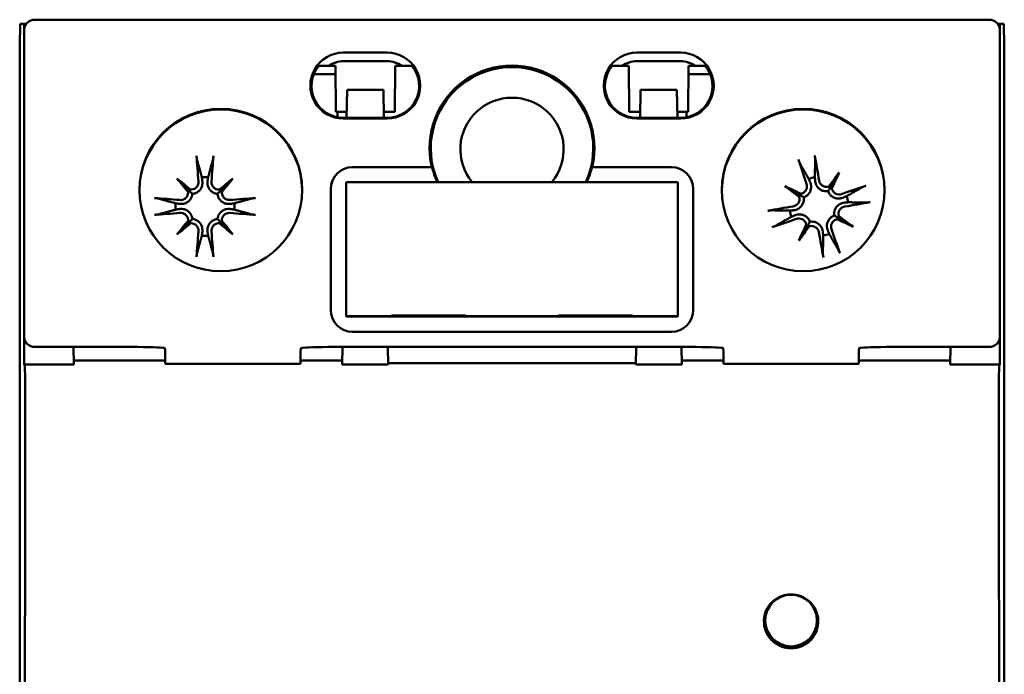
# Model space of a CAD drawing. Header units: millimetres. Extents: x 21 to 121, y 70 to 189.
# Tile 3 of 6: x 76 to 121, y 100 to 130. Entities that reach past the tile are written whole.
import ezdxf

# ---------------------------------------------------------------- set-up
doc = ezdxf.new("R2010")
doc.units = ezdxf.units.MM
doc.header["$LTSCALE"] = 0.666667
doc.layers.add('Arêtes visibles(ISO)', color=7, linetype='Continuous', lineweight=50)

msp = doc.modelspace()

# ---------------------------------------------------------------- linework, layer by layer
at = {"layer": 'Arêtes visibles(ISO)', "color": 7}
for p, q in [((76.686, 129.597), (76.643, 129.597)), ((119.999, 129.597), (76.686, 129.597)), ((120.043, 129.597), (119.999, 129.597)), ((75.943, 128.403), (75.96, 129.403)), ((76.148, 129.403), (75.96, 129.403)), ((76.143, 129.098), (76.143, 115.2)), ((76.148, 129.167), (76.148, 129.403)), ((76.247, 129.403), (76.148, 129.403)), ((120.538, 129.403), (120.439, 129.403)), ((120.538, 129.403), (120.538, 129.167)), ((120.725, 129.403), (120.538, 129.403)), ((120.543, 115.2), (120.543, 129.098)), ((120.725, 129.403), (120.743, 128.403)), ((75.943, 121.503), (75.943, 128.403)), ((120.743, 128.403), (120.743, 121.503)), ((90.667, 128.098), (92.667, 128.098)), ((92.667, 127.705), (90.667, 127.705)), ((104.019, 128.098), (106.019, 128.098)), ((104.019, 127.705), (106.019, 127.705)), ((90.307, 127.498), (90.005, 127.498)), ((90.328, 125.403), (90.307, 127.498)), ((93.007, 125.403), (93.028, 127.498)), ((93.329, 127.498), (93.028, 127.498)), ((103.657, 127.498), (103.357, 127.498)), ((103.678, 125.403), (103.657, 127.498)), ((106.358, 125.403), (106.378, 127.498)), ((106.681, 127.498), (106.378, 127.498)), ((89.324, 127.122), (90.311, 127.114)), ((106.375, 127.114), (107.361, 127.122)), ((90.838, 126.403), (90.816, 125.133)), ((92.495, 126.403), (90.838, 126.403)), ((92.517, 125.133), (92.495, 126.403)), ((104.169, 125.133), (104.191, 126.403)), ((105.848, 126.403), (104.191, 126.403)), ((105.87, 125.133), (105.848, 126.403)), ((90.328, 125.403), (90.82, 125.403)), ((90.404, 125.403), (90.406, 125.157)), ((90.667, 125.133), (92.667, 125.133)), ((92.667, 125.098), (90.667, 125.098)), ((92.512, 125.403), (93.007, 125.403)), ((103.678, 125.403), (104.173, 125.403)), ((104.019, 125.133), (106.019, 125.133)), ((106.019, 125.098), (104.019, 125.098)), ((105.865, 125.403), (106.358, 125.403)), ((106.279, 125.157), (106.281, 125.403)), ((91.093, 122.886), (94.696, 122.886)), ((94.707, 122.882), (91.093, 122.882)), ((94.696, 122.886), (94.707, 122.882)), ((101.978, 122.882), (101.989, 122.886)), ((105.593, 122.882), (101.978, 122.882)), ((101.989, 122.886), (105.593, 122.886)), ((83.097, 122.37), (83.627, 121.841)), ((85.648, 122.37), (85.118, 121.841)), ((113.233, 122.646), (112.851, 122.002)), ((90.093, 116.387), (90.093, 121.886)), ((90.793, 122.204), (105.893, 122.204)), ((90.793, 116.105), (90.793, 122.204)), ((105.893, 122.204), (105.893, 116.105)), ((106.593, 121.886), (106.593, 116.387)), ((110.762, 122.015), (111.406, 121.633)), ((75.943, 78.303), (75.943, 121.503)), ((120.743, 121.503), (120.743, 78.303)), ((113.864, 120.175), (113.22, 120.557)), ((83.097, 119.82), (83.627, 120.349)), ((85.648, 119.82), (85.118, 120.349)), ((111.392, 119.544), (111.775, 120.188)), ((90.793, 116.105), (90.793, 116.091)), ((92.863, 116.105), (90.793, 116.105)), ((90.793, 116.091), (91.743, 116.091)), ((91.743, 116.091), (91.743, 116.083)), ((92.841, 116.083), (91.743, 116.083)), ((92.841, 116.083), (92.863, 116.105)), ((92.841, 116.083), (96.245, 116.083)), ((92.863, 116.105), (92.863, 116.135)), ((92.863, 116.135), (96.223, 116.135)), ((96.223, 116.135), (96.223, 116.105)), ((100.463, 116.105), (96.223, 116.105)), ((96.223, 116.105), (96.245, 116.083)), ((97.343, 116.083), (96.245, 116.083)), ((97.343, 116.091), (99.343, 116.091)), ((97.343, 116.091), (97.343, 116.083)), ((99.343, 116.091), (99.343, 116.083)), ((100.441, 116.083), (99.343, 116.083)), ((100.441, 116.083), (100.463, 116.105)), ((100.441, 116.083), (103.845, 116.083)), ((100.463, 116.135), (103.823, 116.135)), ((100.463, 116.105), (100.463, 116.135)), ((103.823, 116.135), (103.823, 116.105)), ((105.893, 116.105), (103.823, 116.105)), ((103.823, 116.105), (103.845, 116.083)), ((104.943, 116.083), (103.845, 116.083)), ((104.943, 116.091), (105.893, 116.091)), ((104.943, 116.091), (104.943, 116.083)), ((105.893, 116.105), (105.893, 116.091)), ((105.593, 115.387), (91.093, 115.387)), ((76.152, 113.903), (76.152, 115.105)), ((81.057, 114.7), (76.643, 114.7)), ((78.401, 113.903), (78.387, 114.7)), ((106.457, 114.7), (90.229, 114.7)), ((90.634, 114.7), (90.62, 113.903)), ((92.713, 113.903), (92.699, 114.7)), ((103.973, 113.903), (103.987, 114.7)), ((106.066, 113.903), (106.052, 114.7)), ((120.043, 114.7), (115.629, 114.7)), ((118.299, 114.7), (118.285, 113.903)), ((120.534, 115.105), (120.533, 113.903)), ((76.152, 113.903), (78.401, 113.903)), ((76.164, 113.891), (76.152, 113.903)), ((82.567, 114.076), (78.398, 114.076)), ((82.567, 113.93), (82.567, 114.149)), ((82.567, 113.93), (88.719, 113.93)), ((88.719, 114.149), (88.719, 113.93)), ((90.623, 114.076), (88.719, 114.076)), ((90.62, 113.903), (92.713, 113.903)), ((103.974, 113.964), (92.712, 113.964)), ((103.973, 113.903), (106.066, 113.903)), ((107.967, 114.076), (106.063, 114.076)), ((107.967, 113.93), (107.967, 114.149)), ((107.967, 113.93), (114.119, 113.93)), ((114.119, 114.149), (114.119, 113.93)), ((118.288, 114.076), (114.119, 114.076)), ((118.285, 113.903), (120.533, 113.903)), ((120.533, 113.903), (120.521, 113.891))]:
    msp.add_line(p, q, dxfattribs=at)
msp.add_circle((111.043, 102.245), 1.175, dxfattribs=at)
for centre, radius, start, end in [((98.343, 123.695), 2.35, 320.628, 219.372), ((84.373, 121.095), 1.339, 83.877, 96.123), ((112.313, 121.095), 1.339, 98.1924, 110.4383), ((112.313, 121.095), 1.339, 8.1924, 20.4383), ((84.373, 121.095), 1.339, 173.877, 186.123), ((84.373, 121.095), 1.339, 353.877, 6.123), ((112.313, 121.095), 1.339, 188.1924, 200.4383), ((84.373, 121.095), 1.339, 263.877, 276.123), ((112.313, 121.095), 1.339, 278.1924, 290.4383)]:
    msp.add_arc(centre, radius, start, end, dxfattribs=at)
for centre, major_axis, ratio, start_param, end_param in [((76.643, 129.097), (-0.425, 0.263), 0.99966, 5.266085, 6.836577), ((120.043, 129.097), (0.425, 0.263), 0.99966, 5.729794, 7.300285), ((90.667, 126.598), (-1.5, 0), 0.999848, 4.712389, 7.853982), ((90.667, 126.524), (0, 1.182), 0.98972, 0, 0.601666), ((92.667, 126.598), (1.5, 0), 0.999848, 4.712389, 7.853982), ((92.667, 126.524), (0, -1.182), 0.98972, 2.539926, 3.141593), ((98.343, 123.744), (3.698, 0), 0.999848, 5.853709, 9.854254), ((98.343, 123.761), (-3.75, 0), 0.999848, 2.905968, 6.51881), ((104.019, 126.598), (-1.5, 0), 0.999848, 4.712389, 7.853982), ((104.019, 126.524), (0, -1.182), 0.98972, 3.141593, 3.743259), ((106.019, 126.598), (1.5, 0), 0.999848, 4.712389, 7.853982), ((106.019, 126.524), (0, 1.182), 0.98972, 5.681519, 6.283185), ((90.667, 126.581), (-1.448, 0), 0.999848, 5.596904, 7.853982), ((92.667, 126.581), (1.448, 0), 0.999848, 4.712389, 6.969466), ((104.019, 126.581), (-1.448, 0), 0.999848, 5.596904, 7.853982), ((106.019, 126.581), (1.448, 0), 0.999848, 4.712389, 6.969466), ((85.093, 121.814), (3.7, 0), 0.999848, 0.004128, 3.137465), ((111.593, 121.814), (3.7, 0), 0.999848, 0.004128, 3.137465), ((84.874, 121.143), (0.76, -7.948), 0.087156, 4.416787, 4.5667), ((83.872, 121.143), (0.76, 7.948), 0.087156, 4.858078, 5.007991), ((112.786, 121.265), (2.702, -7.513), 0.087156, 4.416787, 4.5667), ((111.816, 121.018), (-1.228, 7.889), 0.087156, 4.858078, 5.007991), ((91.093, 121.886), (-1, 0), 0.999848, 4.712389, 6.283185), ((91.093, 121.882), (-1, 0), 0.999848, 4.712389, 6.283185), ((98.343, 123.758), (-3.74, 0), 0.999848, 0.236298, 0.428449), ((98.343, 123.758), (3.74, 0), 0.999848, 5.854736, 6.046887), ((105.593, 121.886), (1, 0), 0.999848, 0, 1.570796), ((105.593, 121.882), (1, 0), 0.999848, 0, 1.570796), ((83.572, 120.179), (5.948, -5.205), 0.173648, 1.697406, 1.800481), ((85.288, 121.896), (-5.205, 5.948), 0.173648, 1.341111, 1.444187), ((85.174, 120.179), (5.948, 5.205), 0.173648, 1.341111, 1.444187), ((83.457, 121.896), (-5.205, -5.948), 0.173648, 1.697406, 1.800481), ((113.315, 120.406), (4.476, 6.514), 0.173648, 1.341111, 1.444187), ((111.228, 121.645), (-3.573, -7.05), 0.173648, 1.697406, 1.800481), ((83.651, 122.097), (-0.179, -0.205), 0.868224, 0.696437, 1.056572), ((85.095, 122.097), (-0.179, 0.205), 0.868224, 2.08502, 2.445156), ((111.763, 120.01), (7.05, -3.573), 0.173648, 1.697406, 1.800481), ((113.002, 122.098), (-6.514, 4.476), 0.173648, 1.341111, 1.444187), ((112.765, 122.245), (-0.224, 0.154), 0.868224, 2.08502, 2.445156), ((113.105, 122.043), (-0.242, 0.123), 0.868224, 0.696437, 1.056572), ((112.483, 120.621), (-7.513, -2.702), 0.087156, 4.416787, 4.5667), ((84.325, 120.594), (-7.948, 0.76), 0.087156, 4.858078, 5.007991), ((83.371, 121.817), (-0.205, -0.179), 0.868224, 2.08502, 2.445156), ((85.375, 121.817), (-0.205, 0.179), 0.868224, 0.696437, 1.056572), ((84.421, 120.594), (-7.948, -0.76), 0.087156, 4.416787, 4.5667), ((111.365, 121.887), (-0.123, -0.242), 0.868224, 0.696437, 1.056572), ((111.163, 121.547), (-0.154, -0.224), 0.868224, 2.08502, 2.445156), ((112.39, 120.598), (-7.889, -1.228), 0.087156, 4.858078, 5.007991), ((112.235, 121.592), (7.889, 1.228), 0.087156, 4.858078, 5.007991), ((84.325, 121.596), (7.948, 0.76), 0.087156, 4.416787, 4.5667), ((84.421, 121.596), (7.948, -0.76), 0.087156, 4.858078, 5.007991), ((112.142, 121.568), (7.513, 2.702), 0.087156, 4.416787, 4.5667), ((113.26, 120.302), (0.123, 0.242), 0.868224, 0.696437, 1.056572), ((112.863, 122.18), (-7.05, 3.573), 0.173648, 1.697406, 1.800481), ((113.462, 120.643), (0.154, 0.224), 0.868224, 2.08502, 2.445156), ((111.624, 120.092), (6.514, -4.476), 0.173648, 1.341111, 1.444187), ((85.288, 120.294), (5.205, 5.948), 0.173648, 1.697406, 1.800481), ((83.572, 122.01), (-5.948, -5.205), 0.173648, 1.341111, 1.444187), ((83.371, 120.373), (0.205, -0.179), 0.868224, 0.696437, 1.056572), ((83.651, 120.093), (0.179, -0.205), 0.868224, 2.08502, 2.445156), ((85.095, 120.093), (0.179, 0.205), 0.868224, 0.696437, 1.056572), ((85.174, 122.01), (-5.948, 5.205), 0.173648, 1.697406, 1.800481), ((85.375, 120.373), (0.205, 0.179), 0.868224, 2.08502, 2.445156), ((83.457, 120.294), (5.205, -5.948), 0.173648, 1.341111, 1.444187), ((113.398, 120.545), (3.573, 7.05), 0.173648, 1.697406, 1.800481), ((111.31, 121.784), (-4.476, -6.514), 0.173648, 1.341111, 1.444187), ((111.52, 120.147), (0.242, -0.123), 0.868224, 0.696437, 1.056572), ((111.861, 119.945), (0.224, -0.154), 0.868224, 2.08502, 2.445156), ((111.839, 120.925), (-2.702, 7.513), 0.087156, 4.416787, 4.5667), ((84.874, 121.047), (-0.76, -7.948), 0.087156, 4.858078, 5.007991), ((83.872, 121.047), (-0.76, 7.948), 0.087156, 4.416787, 4.5667), ((112.81, 121.172), (1.228, -7.889), 0.087156, 4.858078, 5.007991), ((91.093, 116.387), (-1, 0), 0.999848, 0, 1.570796), ((105.593, 116.387), (1, 0), 0.999848, 4.712389, 6.283185), ((76.643, 115.2), (-0.425, -0.263), 0.99966, 5.729794, 7.300285), ((120.043, 115.2), (0.425, -0.263), 0.99966, 5.266085, 6.836577), ((81.057, 114.647), (-1.5, 0), 0.034905, 3.337017, 4.712389), ((90.229, 114.647), (-1.5, 0), 0.034905, 4.712389, 6.087761), ((106.457, 114.647), (-1.5, 0), 0.034905, 3.337017, 4.712389), ((115.629, 114.647), (-1.5, 0), 0.034905, 4.712389, 6.087761), ((82.545, 114.158), (0, -0.5), 0.043654, 1.55331, 2.635787), ((88.74, 114.158), (0, 0.5), 0.043654, 0.505805, 1.588283), ((107.945, 114.158), (0, -0.5), 0.043654, 1.55331, 2.635787), ((114.14, 114.158), (0, 0.5), 0.043654, 0.505805, 1.588283), ((76.164, 111.891), (0, -2), 0.017455, 1.424072, 3.124139), ((120.522, 111.891), (0, 2), 0.017455, 0.017453, 1.71752), ((77.58, 99.903), (0, 80), 0.017455, 1.424072, 1.71752), ((119.106, 99.903), (0, -80), 0.017455, 1.424072, 1.71752)]:
    msp.add_ellipse(centre, major_axis=major_axis, ratio=ratio, start_param=start_param, end_param=end_param, dxfattribs=at)
for centre in [(85.093, 121.845), (111.593, 121.845)]:
    msp.add_ellipse(centre, major_axis=(3.7, 0), ratio=0.999848, dxfattribs=at)
for points, weights in [([(90.005, 127.498), (89.791, 127.498), (89.547, 127.498)], [1.00698312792, 1.01226426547, 1]), ([(93.787, 127.498), (93.543, 127.498), (93.329, 127.498)], [1, 1.01226426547, 1.00698312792]), ([(103.357, 127.498), (103.143, 127.498), (102.899, 127.498)], [1.00698312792, 1.01226426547, 1]), ([(107.138, 127.498), (106.894, 127.498), (106.681, 127.498)], [1, 1.01226426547, 1.00698312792]), ([(112.122, 122.42), (112.128, 122.731), (112.138, 123.222)], [1, 1.02820642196, 1.00324421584]), ([(84.016, 123.199), (84.147, 122.726), (84.23, 122.426)], [1.00324421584, 1.02820642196, 1]), ([(84.516, 122.426), (84.598, 122.726), (84.73, 123.199)], [1, 1.02820642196, 1.00324421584]), ([(111.446, 123.046), (111.691, 122.62), (111.845, 122.349)], [1.00324421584, 1.02820642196, 1]), ([(84.23, 122.426), (84.244, 122.331), (84.255, 122.248)], [1, 1.07456653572, 1.14872900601]), ([(84.49, 122.248), (84.502, 122.331), (84.516, 122.426)], [1.14872900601, 1.07456653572, 1]), ([(111.845, 122.349), (111.882, 122.26), (111.914, 122.183)], [1, 1.07456653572, 1.14872900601]), ([(112.141, 122.241), (112.132, 122.324), (112.122, 122.42)], [1.14872900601, 1.07456653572, 1]), ([(114.264, 121.961), (113.838, 121.717), (113.567, 121.562)], [1.00324421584, 1.02820642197, 1]), ([(83.042, 121.238), (82.742, 121.321), (82.268, 121.452)], [1, 1.02820642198, 1.00324421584]), ([(86.477, 121.452), (86.004, 121.321), (85.704, 121.238)], [1.00324421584, 1.02820642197, 1]), ([(113.567, 121.562), (113.478, 121.526), (113.401, 121.494)], [1, 1.07456653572, 1.14872900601]), ([(83.22, 121.212), (83.137, 121.224), (83.042, 121.238)], [1.14872900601, 1.07456653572, 1]), ([(83.042, 120.952), (83.137, 120.966), (83.22, 120.978)], [1, 1.07456653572, 1.14872900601]), ([(85.704, 121.238), (85.609, 121.224), (85.526, 121.212)], [1, 1.07456653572, 1.14872900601]), ([(85.526, 120.978), (85.609, 120.966), (85.704, 120.952)], [1.14872900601, 1.07456653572, 1]), ([(113.459, 121.266), (113.542, 121.275), (113.638, 121.286)], [1.14872900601, 1.07456653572, 1]), ([(113.638, 121.286), (113.949, 121.28), (114.44, 121.269)], [1, 1.02820642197, 1.00324421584]), ([(82.268, 120.738), (82.742, 120.869), (83.042, 120.952)], [1.00324421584, 1.02820642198, 1]), ([(85.704, 120.952), (86.004, 120.869), (86.477, 120.738)], [1, 1.02820642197, 1.00324421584]), ([(110.988, 120.904), (110.676, 120.91), (110.185, 120.921)], [1, 1.02820642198, 1.00324421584]), ([(110.362, 120.229), (110.788, 120.473), (111.058, 120.627)], [1.00324421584, 1.02820642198, 1]), ([(111.166, 120.924), (111.083, 120.915), (110.988, 120.904)], [1.14872900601, 1.07456653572, 1]), ([(111.058, 120.627), (111.147, 120.664), (111.224, 120.696)], [1, 1.07456653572, 1.14872900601]), ([(84.23, 119.764), (84.147, 119.464), (84.016, 118.99)], [1, 1.02820642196, 1.00324421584]), ([(84.255, 119.942), (84.244, 119.859), (84.23, 119.764)], [1.14872900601, 1.07456653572, 1]), ([(84.516, 119.764), (84.502, 119.859), (84.49, 119.942)], [1, 1.07456653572, 1.14872900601]), ([(84.73, 118.99), (84.598, 119.464), (84.516, 119.764)], [1.00324421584, 1.02820642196, 1]), ([(112.484, 119.949), (112.493, 119.866), (112.504, 119.77)], [1.14872900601, 1.07456653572, 1]), ([(112.504, 119.77), (112.497, 119.459), (112.487, 118.967)], [1, 1.02820642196, 1.00324421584]), ([(112.78, 119.84), (112.743, 119.929), (112.712, 120.007)], [1, 1.07456653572, 1.14872900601]), ([(113.179, 119.144), (112.935, 119.57), (112.78, 119.84)], [1.00324421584, 1.02820642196, 1])]:
    msp.add_rational_spline(points, weights, degree=2, dxfattribs=at)
for points, knots in [([(84.016, 123.199), (84.014, 123.207), (84.011, 123.218), (84.006, 123.244), (84.003, 123.264), (83.998, 123.302), (83.996, 123.326), (83.992, 123.362), (83.991, 123.379), (83.99, 123.395)], [0.05659998, 0.05659998, 0.05659998, 0.05659998, 0.06162651, 0.06162651, 0.06776774, 0.06776774, 0.07392503, 0.07392503, 0.07853581, 0.07853581, 0.07853581, 0.07853581]), ([(84.756, 123.395), (84.755, 123.379), (84.753, 123.362), (84.75, 123.326), (84.747, 123.302), (84.742, 123.264), (84.739, 123.244), (84.734, 123.218), (84.732, 123.207), (84.73, 123.199)], [0.02009358, 0.02009358, 0.02009358, 0.02009358, 0.02470436, 0.02470436, 0.03086166, 0.03086166, 0.03700288, 0.03700288, 0.04202941, 0.04202941, 0.04202941, 0.04202941]), ([(111.446, 123.046), (111.442, 123.053), (111.437, 123.063), (111.426, 123.087), (111.418, 123.106), (111.404, 123.141), (111.396, 123.163), (111.383, 123.197), (111.378, 123.214), (111.373, 123.229)], [0.05659998, 0.05659998, 0.05659998, 0.05659998, 0.06162651, 0.06162651, 0.06776774, 0.06776774, 0.07392503, 0.07392503, 0.07853581, 0.07853581, 0.07853581, 0.07853581]), ([(112.115, 123.418), (112.118, 123.403), (112.121, 123.385), (112.127, 123.35), (112.13, 123.326), (112.134, 123.288), (112.136, 123.268), (112.138, 123.242), (112.139, 123.23), (112.138, 123.222)], [0.02009358, 0.02009358, 0.02009358, 0.02009358, 0.02470436, 0.02470436, 0.03086166, 0.03086166, 0.03700288, 0.03700288, 0.04202941, 0.04202941, 0.04202941, 0.04202941]), ([(84.078, 122.231), (84.081, 122.189), (84.077, 122.143), (84.05, 122.057), (84.027, 122.017), (83.973, 121.951), (83.937, 121.922), (83.858, 121.88), (83.814, 121.867), (83.754, 121.861), (83.736, 121.86), (83.717, 121.861)], [0, 0, 0, 0, 0.01283183, 0.01283183, 0.02566366, 0.02566366, 0.0383838, 0.0383838, 0.05110394, 0.05110394, 0.05644228, 0.05644228, 0.05644228, 0.05644228]), ([(84.255, 122.248), (84.256, 122.241), (84.257, 122.234), (84.263, 122.18), (84.261, 122.127), (84.241, 122.025), (84.223, 121.975), (84.18, 121.893), (84.152, 121.854), (84.086, 121.785), (84.047, 121.755), (83.967, 121.709), (83.921, 121.691), (83.85, 121.674), (83.825, 121.67), (83.8, 121.668)], [0.2084182, 0.2084182, 0.2084182, 0.2084182, 0.21081033, 0.21081033, 0.2270141, 0.2270141, 0.24321787, 0.24321787, 0.25700514, 0.25700514, 0.27079242, 0.27079242, 0.28457969, 0.28457969, 0.29197487, 0.29197487, 0.29197487, 0.29197487]), ([(84.945, 121.668), (84.921, 121.67), (84.896, 121.674), (84.824, 121.691), (84.778, 121.709), (84.698, 121.755), (84.659, 121.785), (84.593, 121.854), (84.566, 121.893), (84.522, 121.975), (84.504, 122.025), (84.484, 122.127), (84.483, 122.18), (84.488, 122.227), (84.488, 122.234), (84.489, 122.241), (84.49, 122.248)], [-0.08116454, -0.08116454, -0.08116454, -0.08116454, -0.07376936, -0.07376936, -0.05998209, -0.05998209, -0.04619482, -0.04619482, -0.03240754, -0.03240754, -0.01620377, -0.01620377, 0, 0, 0, 0.00239212, 0.00239212, 0.00239212, 0.00239212]), ([(85.028, 121.861), (85.021, 121.861), (85.013, 121.861), (84.963, 121.861), (84.918, 121.87), (84.835, 121.904), (84.797, 121.93), (84.737, 121.99), (84.711, 122.028), (84.676, 122.111), (84.667, 122.156), (84.666, 122.209), (84.667, 122.22), (84.668, 122.231)], [0.02354357, 0.02354357, 0.02354357, 0.02354357, 0.0258252, 0.0258252, 0.03851169, 0.03851169, 0.05119818, 0.05119818, 0.06396747, 0.06396747, 0.07673675, 0.07673675, 0.08003868, 0.08003868, 0.08003868, 0.08003868]), ([(111.746, 122.123), (111.76, 122.083), (111.767, 122.037), (111.762, 121.947), (111.75, 121.902), (111.713, 121.826), (111.686, 121.788), (111.62, 121.728), (111.58, 121.704), (111.524, 121.684), (111.506, 121.679), (111.488, 121.675)], [0, 0, 0, 0, 0.01283183, 0.01283183, 0.02566366, 0.02566366, 0.0383838, 0.0383838, 0.05110394, 0.05110394, 0.05644228, 0.05644228, 0.05644228, 0.05644228]), ([(111.914, 122.183), (111.917, 122.177), (111.919, 122.17), (111.938, 122.119), (111.949, 122.068), (111.955, 121.964), (111.95, 121.911), (111.928, 121.821), (111.911, 121.776), (111.864, 121.693), (111.834, 121.654), (111.768, 121.59), (111.728, 121.561), (111.663, 121.526), (111.64, 121.516), (111.616, 121.508)], [0.2084182, 0.2084182, 0.2084182, 0.2084182, 0.21081033, 0.21081033, 0.2270141, 0.2270141, 0.24321787, 0.24321787, 0.25700514, 0.25700514, 0.27079242, 0.27079242, 0.28457969, 0.28457969, 0.29197487, 0.29197487, 0.29197487, 0.29197487]), ([(112.726, 121.791), (112.702, 121.787), (112.676, 121.785), (112.603, 121.784), (112.554, 121.79), (112.465, 121.815), (112.42, 121.835), (112.339, 121.885), (112.303, 121.916), (112.24, 121.984), (112.21, 122.029), (112.166, 122.123), (112.151, 122.173), (112.144, 122.22), (112.143, 122.227), (112.142, 122.234), (112.141, 122.241)], [-0.08116454, -0.08116454, -0.08116454, -0.08116454, -0.07376936, -0.07376936, -0.05998209, -0.05998209, -0.04619482, -0.04619482, -0.03240754, -0.03240754, -0.01620377, -0.01620377, 0, 0, 0, 0.00239212, 0.00239212, 0.00239212, 0.00239212]), ([(112.759, 122), (112.751, 121.997), (112.744, 121.995), (112.696, 121.983), (112.65, 121.981), (112.561, 121.994), (112.518, 122.009), (112.445, 122.052), (112.41, 122.083), (112.355, 122.154), (112.336, 122.196), (112.322, 122.247), (112.319, 122.258), (112.317, 122.269)], [0.02354357, 0.02354357, 0.02354357, 0.02354357, 0.0258252, 0.0258252, 0.03851169, 0.03851169, 0.05119818, 0.05119818, 0.06396747, 0.06396747, 0.07673675, 0.07673675, 0.08003868, 0.08003868, 0.08003868, 0.08003868]), ([(112.851, 122.002), (112.833, 121.971), (112.817, 121.945), (112.775, 121.874), (112.75, 121.832), (112.726, 121.791)], [-3.6471527, -3.6471527, -3.6471527, -3.6471527, -3.593638, -3.593638, -3.4681207, -3.4681207, -3.4681207, -3.4681207]), ([(113.341, 121.661), (113.301, 121.648), (113.255, 121.641), (113.165, 121.646), (113.12, 121.658), (113.044, 121.694), (113.006, 121.721), (112.946, 121.788), (112.922, 121.828), (112.902, 121.884), (112.897, 121.902), (112.893, 121.92)], [0, 0, 0, 0, 0.01283183, 0.01283183, 0.02566366, 0.02566366, 0.0383838, 0.0383838, 0.05110394, 0.05110394, 0.05644228, 0.05644228, 0.05644228, 0.05644228]), ([(114.264, 121.961), (114.271, 121.965), (114.281, 121.97), (114.305, 121.981), (114.323, 121.989), (114.359, 122.004), (114.381, 122.012), (114.415, 122.024), (114.432, 122.03), (114.446, 122.035)], [0.05659998, 0.05659998, 0.05659998, 0.05659998, 0.06162651, 0.06162651, 0.06776774, 0.06776774, 0.07392503, 0.07392503, 0.07853581, 0.07853581, 0.07853581, 0.07853581]), ([(82.073, 121.478), (82.089, 121.477), (82.106, 121.476), (82.142, 121.472), (82.166, 121.469), (82.203, 121.465), (82.223, 121.461), (82.249, 121.457), (82.261, 121.454), (82.268, 121.452)], [0.02009358, 0.02009358, 0.02009358, 0.02009358, 0.02470436, 0.02470436, 0.03086166, 0.03086166, 0.03700288, 0.03700288, 0.04202941, 0.04202941, 0.04202941, 0.04202941]), ([(83.8, 121.668), (83.798, 121.643), (83.794, 121.618), (83.777, 121.546), (83.759, 121.5), (83.713, 121.421), (83.683, 121.382), (83.613, 121.315), (83.574, 121.288), (83.493, 121.244), (83.443, 121.226), (83.34, 121.207), (83.288, 121.205), (83.241, 121.21), (83.234, 121.21), (83.227, 121.211), (83.22, 121.212)], [-0.08116454, -0.08116454, -0.08116454, -0.08116454, -0.07376936, -0.07376936, -0.05998209, -0.05998209, -0.04619482, -0.04619482, -0.03240754, -0.03240754, -0.01620377, -0.01620377, 0, 0, 0, 0.00239212, 0.00239212, 0.00239212, 0.00239212]), ([(83.606, 121.751), (83.607, 121.743), (83.607, 121.735), (83.607, 121.685), (83.598, 121.64), (83.563, 121.558), (83.537, 121.52), (83.478, 121.459), (83.44, 121.433), (83.357, 121.398), (83.312, 121.389), (83.259, 121.388), (83.248, 121.389), (83.237, 121.39)], [0.02354357, 0.02354357, 0.02354357, 0.02354357, 0.0258252, 0.0258252, 0.03851169, 0.03851169, 0.05119818, 0.05119818, 0.06396747, 0.06396747, 0.07673675, 0.07673675, 0.08003868, 0.08003868, 0.08003868, 0.08003868]), ([(83.627, 121.841), (83.652, 121.815), (83.674, 121.794), (83.732, 121.735), (83.767, 121.701), (83.8, 121.668)], [-3.6471527, -3.6471527, -3.6471527, -3.6471527, -3.593638, -3.593638, -3.4681207, -3.4681207, -3.4681207, -3.4681207]), ([(85.118, 121.841), (85.093, 121.815), (85.072, 121.794), (85.013, 121.735), (84.979, 121.701), (84.945, 121.668)], [-3.6471527, -3.6471527, -3.6471527, -3.6471527, -3.593638, -3.593638, -3.4681207, -3.4681207, -3.4681207, -3.4681207]), ([(85.526, 121.212), (85.519, 121.211), (85.512, 121.21), (85.457, 121.205), (85.405, 121.207), (85.303, 121.226), (85.253, 121.244), (85.171, 121.288), (85.132, 121.315), (85.063, 121.382), (85.033, 121.421), (84.987, 121.5), (84.968, 121.546), (84.951, 121.618), (84.947, 121.643), (84.945, 121.668)], [0.2084182, 0.2084182, 0.2084182, 0.2084182, 0.21081033, 0.21081033, 0.2270141, 0.2270141, 0.24321787, 0.24321787, 0.25700514, 0.25700514, 0.27079242, 0.27079242, 0.28457969, 0.28457969, 0.29197487, 0.29197487, 0.29197487, 0.29197487]), ([(85.509, 121.39), (85.467, 121.386), (85.421, 121.391), (85.335, 121.418), (85.294, 121.441), (85.229, 121.495), (85.2, 121.53), (85.157, 121.61), (85.145, 121.654), (85.138, 121.714), (85.138, 121.732), (85.139, 121.751)], [0, 0, 0, 0, 0.01283183, 0.01283183, 0.02566366, 0.02566366, 0.0383838, 0.0383838, 0.05110394, 0.05110394, 0.05644228, 0.05644228, 0.05644228, 0.05644228]), ([(86.477, 121.452), (86.485, 121.454), (86.496, 121.457), (86.522, 121.461), (86.542, 121.465), (86.58, 121.469), (86.604, 121.472), (86.64, 121.476), (86.657, 121.477), (86.673, 121.478)], [0.05659998, 0.05659998, 0.05659998, 0.05659998, 0.06162651, 0.06162651, 0.06776774, 0.06776774, 0.07392503, 0.07392503, 0.07853581, 0.07853581, 0.07853581, 0.07853581]), ([(111.408, 121.541), (111.41, 121.533), (111.413, 121.526), (111.424, 121.478), (111.427, 121.432), (111.414, 121.343), (111.398, 121.3), (111.355, 121.227), (111.325, 121.192), (111.254, 121.138), (111.212, 121.118), (111.161, 121.104), (111.15, 121.102), (111.139, 121.1)], [0.02354357, 0.02354357, 0.02354357, 0.02354357, 0.0258252, 0.0258252, 0.03851169, 0.03851169, 0.05119818, 0.05119818, 0.06396747, 0.06396747, 0.07673675, 0.07673675, 0.08003868, 0.08003868, 0.08003868, 0.08003868]), ([(111.616, 121.508), (111.62, 121.484), (111.623, 121.458), (111.624, 121.385), (111.617, 121.336), (111.593, 121.247), (111.573, 121.202), (111.522, 121.121), (111.492, 121.085), (111.423, 121.022), (111.379, 120.992), (111.285, 120.948), (111.235, 120.933), (111.187, 120.926), (111.181, 120.925), (111.173, 120.924), (111.166, 120.924)], [-0.08116454, -0.08116454, -0.08116454, -0.08116454, -0.07376936, -0.07376936, -0.05998209, -0.05998209, -0.04619482, -0.04619482, -0.03240754, -0.03240754, -0.01620377, -0.01620377, 0, 0, 0, 0.00239212, 0.00239212, 0.00239212, 0.00239212]), ([(111.406, 121.633), (111.437, 121.615), (111.463, 121.599), (111.534, 121.557), (111.576, 121.532), (111.616, 121.508)], [-3.6471527, -3.6471527, -3.6471527, -3.6471527, -3.593638, -3.593638, -3.4681207, -3.4681207, -3.4681207, -3.4681207]), ([(113.401, 121.494), (113.395, 121.491), (113.388, 121.488), (113.337, 121.47), (113.285, 121.458), (113.181, 121.452), (113.128, 121.457), (113.038, 121.48), (112.994, 121.496), (112.911, 121.543), (112.872, 121.574), (112.808, 121.64), (112.778, 121.679), (112.744, 121.745), (112.734, 121.768), (112.726, 121.791)], [0.2084182, 0.2084182, 0.2084182, 0.2084182, 0.21081033, 0.21081033, 0.2270141, 0.2270141, 0.24321787, 0.24321787, 0.25700514, 0.25700514, 0.27079242, 0.27079242, 0.28457969, 0.28457969, 0.29197487, 0.29197487, 0.29197487, 0.29197487]), ([(83.22, 120.978), (83.227, 120.979), (83.234, 120.979), (83.288, 120.985), (83.34, 120.983), (83.443, 120.963), (83.493, 120.945), (83.574, 120.902), (83.613, 120.874), (83.683, 120.808), (83.713, 120.769), (83.759, 120.69), (83.777, 120.644), (83.794, 120.572), (83.798, 120.547), (83.8, 120.522)], [0.2084182, 0.2084182, 0.2084182, 0.2084182, 0.21081033, 0.21081033, 0.2270141, 0.2270141, 0.24321787, 0.24321787, 0.25700514, 0.25700514, 0.27079242, 0.27079242, 0.28457969, 0.28457969, 0.29197487, 0.29197487, 0.29197487, 0.29197487]), ([(84.945, 120.522), (84.947, 120.547), (84.951, 120.572), (84.968, 120.644), (84.987, 120.69), (85.033, 120.769), (85.063, 120.808), (85.132, 120.874), (85.171, 120.902), (85.253, 120.945), (85.303, 120.963), (85.405, 120.983), (85.457, 120.985), (85.505, 120.98), (85.512, 120.979), (85.519, 120.979), (85.526, 120.978)], [-0.08116454, -0.08116454, -0.08116454, -0.08116454, -0.07376936, -0.07376936, -0.05998209, -0.05998209, -0.04619482, -0.04619482, -0.03240754, -0.03240754, -0.01620377, -0.01620377, 0, 0, 0, 0.00239212, 0.00239212, 0.00239212, 0.00239212]), ([(113.009, 120.682), (113.005, 120.706), (113.003, 120.731), (113.002, 120.805), (113.008, 120.854), (113.033, 120.943), (113.052, 120.988), (113.103, 121.069), (113.134, 121.105), (113.202, 121.168), (113.246, 121.198), (113.341, 121.242), (113.391, 121.257), (113.438, 121.264), (113.445, 121.265), (113.452, 121.266), (113.459, 121.266)], [-0.08116454, -0.08116454, -0.08116454, -0.08116454, -0.07376936, -0.07376936, -0.05998209, -0.05998209, -0.04619482, -0.04619482, -0.03240754, -0.03240754, -0.01620377, -0.01620377, 0, 0, 0, 0.00239212, 0.00239212, 0.00239212, 0.00239212]), ([(113.217, 120.649), (113.215, 120.656), (113.213, 120.664), (113.201, 120.712), (113.198, 120.758), (113.211, 120.847), (113.227, 120.89), (113.27, 120.963), (113.3, 120.998), (113.372, 121.052), (113.413, 121.072), (113.465, 121.086), (113.475, 121.088), (113.487, 121.09)], [0.02354357, 0.02354357, 0.02354357, 0.02354357, 0.0258252, 0.0258252, 0.03851169, 0.03851169, 0.05119818, 0.05119818, 0.06396747, 0.06396747, 0.07673675, 0.07673675, 0.08003868, 0.08003868, 0.08003868, 0.08003868]), ([(114.636, 121.292), (114.62, 121.289), (114.603, 121.287), (114.568, 121.281), (114.544, 121.278), (114.506, 121.273), (114.486, 121.271), (114.46, 121.27), (114.448, 121.269), (114.44, 121.269)], [0.02009358, 0.02009358, 0.02009358, 0.02009358, 0.02470436, 0.02470436, 0.03086166, 0.03086166, 0.03700288, 0.03700288, 0.04202941, 0.04202941, 0.04202941, 0.04202941]), ([(82.268, 120.738), (82.261, 120.736), (82.249, 120.733), (82.223, 120.728), (82.203, 120.725), (82.166, 120.72), (82.142, 120.718), (82.106, 120.714), (82.089, 120.713), (82.073, 120.712)], [0.05659998, 0.05659998, 0.05659998, 0.05659998, 0.06162651, 0.06162651, 0.06776774, 0.06776774, 0.07392503, 0.07392503, 0.07853581, 0.07853581, 0.07853581, 0.07853581]), ([(83.237, 120.8), (83.279, 120.804), (83.325, 120.799), (83.411, 120.772), (83.451, 120.749), (83.516, 120.695), (83.546, 120.659), (83.588, 120.58), (83.601, 120.536), (83.607, 120.476), (83.608, 120.458), (83.606, 120.439)], [0, 0, 0, 0, 0.01283183, 0.01283183, 0.02566366, 0.02566366, 0.0383838, 0.0383838, 0.05110394, 0.05110394, 0.05644228, 0.05644228, 0.05644228, 0.05644228]), ([(83.627, 120.349), (83.652, 120.375), (83.674, 120.396), (83.732, 120.455), (83.767, 120.489), (83.8, 120.522)], [-3.6471527, -3.6471527, -3.6471527, -3.6471527, -3.593638, -3.593638, -3.4681207, -3.4681207, -3.4681207, -3.4681207]), ([(83.8, 120.522), (83.825, 120.52), (83.85, 120.516), (83.921, 120.499), (83.967, 120.481), (84.047, 120.435), (84.086, 120.405), (84.152, 120.336), (84.18, 120.297), (84.223, 120.215), (84.241, 120.165), (84.261, 120.063), (84.263, 120.01), (84.258, 119.963), (84.257, 119.956), (84.256, 119.949), (84.255, 119.942)], [-0.08116454, -0.08116454, -0.08116454, -0.08116454, -0.07376936, -0.07376936, -0.05998209, -0.05998209, -0.04619482, -0.04619482, -0.03240754, -0.03240754, -0.01620377, -0.01620377, 0, 0, 0, 0.00239212, 0.00239212, 0.00239212, 0.00239212]), ([(84.49, 119.942), (84.489, 119.949), (84.488, 119.956), (84.483, 120.01), (84.484, 120.063), (84.504, 120.165), (84.522, 120.215), (84.566, 120.297), (84.593, 120.336), (84.659, 120.405), (84.698, 120.435), (84.778, 120.481), (84.824, 120.499), (84.896, 120.516), (84.921, 120.52), (84.945, 120.522)], [0.2084182, 0.2084182, 0.2084182, 0.2084182, 0.21081033, 0.21081033, 0.2270141, 0.2270141, 0.24321787, 0.24321787, 0.25700514, 0.25700514, 0.27079242, 0.27079242, 0.28457969, 0.28457969, 0.29197487, 0.29197487, 0.29197487, 0.29197487]), ([(85.118, 120.349), (85.093, 120.375), (85.072, 120.396), (85.013, 120.455), (84.979, 120.489), (84.945, 120.522)], [-3.6471527, -3.6471527, -3.6471527, -3.6471527, -3.593638, -3.593638, -3.4681207, -3.4681207, -3.4681207, -3.4681207]), ([(85.139, 120.439), (85.139, 120.447), (85.138, 120.455), (85.139, 120.504), (85.148, 120.549), (85.182, 120.632), (85.208, 120.67), (85.268, 120.73), (85.306, 120.757), (85.389, 120.792), (85.434, 120.801), (85.487, 120.801), (85.498, 120.801), (85.509, 120.8)], [0.02354357, 0.02354357, 0.02354357, 0.02354357, 0.0258252, 0.0258252, 0.03851169, 0.03851169, 0.05119818, 0.05119818, 0.06396747, 0.06396747, 0.07673675, 0.07673675, 0.08003868, 0.08003868, 0.08003868, 0.08003868]), ([(86.673, 120.712), (86.657, 120.713), (86.64, 120.714), (86.604, 120.718), (86.58, 120.72), (86.542, 120.725), (86.522, 120.728), (86.496, 120.733), (86.485, 120.736), (86.477, 120.738)], [0.02009358, 0.02009358, 0.02009358, 0.02009358, 0.02470436, 0.02470436, 0.03086166, 0.03086166, 0.03700288, 0.03700288, 0.04202941, 0.04202941, 0.04202941, 0.04202941]), ([(109.99, 120.898), (110.005, 120.9), (110.022, 120.903), (110.058, 120.909), (110.082, 120.912), (110.119, 120.917), (110.14, 120.919), (110.166, 120.92), (110.177, 120.921), (110.185, 120.921)], [0.02009358, 0.02009358, 0.02009358, 0.02009358, 0.02470436, 0.02470436, 0.03086166, 0.03086166, 0.03700288, 0.03700288, 0.04202941, 0.04202941, 0.04202941, 0.04202941]), ([(111.224, 120.696), (111.231, 120.699), (111.238, 120.701), (111.289, 120.72), (111.34, 120.731), (111.444, 120.738), (111.497, 120.732), (111.587, 120.71), (111.631, 120.694), (111.715, 120.647), (111.754, 120.616), (111.818, 120.55), (111.847, 120.51), (111.881, 120.445), (111.891, 120.422), (111.9, 120.399)], [0.2084182, 0.2084182, 0.2084182, 0.2084182, 0.21081033, 0.21081033, 0.2270141, 0.2270141, 0.24321787, 0.24321787, 0.25700514, 0.25700514, 0.27079242, 0.27079242, 0.28457969, 0.28457969, 0.29197487, 0.29197487, 0.29197487, 0.29197487]), ([(111.285, 120.528), (111.325, 120.542), (111.37, 120.549), (111.461, 120.544), (111.505, 120.532), (111.582, 120.496), (111.619, 120.469), (111.68, 120.402), (111.703, 120.362), (111.724, 120.306), (111.729, 120.288), (111.732, 120.27)], [0, 0, 0, 0, 0.01283183, 0.01283183, 0.02566366, 0.02566366, 0.0383838, 0.0383838, 0.05110394, 0.05110394, 0.05644228, 0.05644228, 0.05644228, 0.05644228]), ([(112.712, 120.007), (112.709, 120.013), (112.706, 120.02), (112.688, 120.071), (112.676, 120.122), (112.67, 120.226), (112.675, 120.279), (112.697, 120.369), (112.714, 120.414), (112.761, 120.497), (112.792, 120.536), (112.857, 120.6), (112.897, 120.629), (112.962, 120.664), (112.986, 120.674), (113.009, 120.682)], [0.2084182, 0.2084182, 0.2084182, 0.2084182, 0.21081033, 0.21081033, 0.2270141, 0.2270141, 0.24321787, 0.24321787, 0.25700514, 0.25700514, 0.27079242, 0.27079242, 0.28457969, 0.28457969, 0.29197487, 0.29197487, 0.29197487, 0.29197487]), ([(112.879, 120.067), (112.866, 120.107), (112.859, 120.152), (112.864, 120.243), (112.876, 120.287), (112.912, 120.364), (112.939, 120.401), (113.006, 120.462), (113.045, 120.485), (113.102, 120.506), (113.119, 120.511), (113.138, 120.515)], [0, 0, 0, 0, 0.01283183, 0.01283183, 0.02566366, 0.02566366, 0.0383838, 0.0383838, 0.05110394, 0.05110394, 0.05644228, 0.05644228, 0.05644228, 0.05644228]), ([(113.22, 120.557), (113.189, 120.575), (113.163, 120.59), (113.092, 120.633), (113.05, 120.658), (113.009, 120.682)], [-3.6471527, -3.6471527, -3.6471527, -3.6471527, -3.593638, -3.593638, -3.4681207, -3.4681207, -3.4681207, -3.4681207]), ([(83.717, 120.329), (83.725, 120.329), (83.733, 120.329), (83.782, 120.329), (83.827, 120.32), (83.91, 120.286), (83.948, 120.26), (84.008, 120.2), (84.034, 120.162), (84.07, 120.079), (84.079, 120.034), (84.079, 119.981), (84.079, 119.97), (84.078, 119.959)], [0.02354357, 0.02354357, 0.02354357, 0.02354357, 0.0258252, 0.0258252, 0.03851169, 0.03851169, 0.05119818, 0.05119818, 0.06396747, 0.06396747, 0.07673675, 0.07673675, 0.08003868, 0.08003868, 0.08003868, 0.08003868]), ([(84.668, 119.959), (84.664, 120.001), (84.669, 120.047), (84.696, 120.133), (84.718, 120.173), (84.773, 120.239), (84.808, 120.268), (84.888, 120.31), (84.932, 120.323), (84.992, 120.329), (85.01, 120.33), (85.028, 120.329)], [0, 0, 0, 0, 0.01283183, 0.01283183, 0.02566366, 0.02566366, 0.0383838, 0.0383838, 0.05110394, 0.05110394, 0.05644228, 0.05644228, 0.05644228, 0.05644228]), ([(110.362, 120.229), (110.355, 120.225), (110.345, 120.219), (110.321, 120.208), (110.302, 120.2), (110.267, 120.186), (110.244, 120.178), (110.211, 120.166), (110.194, 120.16), (110.179, 120.155)], [0.05659998, 0.05659998, 0.05659998, 0.05659998, 0.06162651, 0.06162651, 0.06776774, 0.06776774, 0.07392503, 0.07392503, 0.07853581, 0.07853581, 0.07853581, 0.07853581]), ([(111.775, 120.188), (111.793, 120.219), (111.808, 120.245), (111.851, 120.316), (111.876, 120.358), (111.9, 120.399)], [-3.6471527, -3.6471527, -3.6471527, -3.6471527, -3.593638, -3.593638, -3.4681207, -3.4681207, -3.4681207, -3.4681207]), ([(111.867, 120.19), (111.874, 120.193), (111.882, 120.195), (111.93, 120.207), (111.976, 120.209), (112.065, 120.196), (112.108, 120.181), (112.181, 120.138), (112.216, 120.107), (112.27, 120.036), (112.29, 119.994), (112.304, 119.943), (112.306, 119.932), (112.308, 119.921)], [0.02354357, 0.02354357, 0.02354357, 0.02354357, 0.0258252, 0.0258252, 0.03851169, 0.03851169, 0.05119818, 0.05119818, 0.06396747, 0.06396747, 0.07673675, 0.07673675, 0.08003868, 0.08003868, 0.08003868, 0.08003868]), ([(111.9, 120.399), (111.924, 120.403), (111.949, 120.405), (112.023, 120.406), (112.072, 120.4), (112.16, 120.375), (112.206, 120.355), (112.287, 120.305), (112.323, 120.274), (112.385, 120.205), (112.415, 120.161), (112.46, 120.067), (112.474, 120.017), (112.481, 119.97), (112.482, 119.963), (112.483, 119.956), (112.484, 119.949)], [-0.08116454, -0.08116454, -0.08116454, -0.08116454, -0.07376936, -0.07376936, -0.05998209, -0.05998209, -0.04619482, -0.04619482, -0.03240754, -0.03240754, -0.01620377, -0.01620377, 0, 0, 0, 0.00239212, 0.00239212, 0.00239212, 0.00239212]), ([(83.99, 118.795), (83.991, 118.811), (83.992, 118.828), (83.996, 118.864), (83.998, 118.888), (84.003, 118.925), (84.006, 118.946), (84.011, 118.972), (84.014, 118.983), (84.016, 118.99)], [0.02009358, 0.02009358, 0.02009358, 0.02009358, 0.02470436, 0.02470436, 0.03086166, 0.03086166, 0.03700288, 0.03700288, 0.04202941, 0.04202941, 0.04202941, 0.04202941]), ([(84.73, 118.99), (84.732, 118.983), (84.734, 118.972), (84.739, 118.946), (84.742, 118.925), (84.747, 118.888), (84.75, 118.864), (84.753, 118.828), (84.755, 118.811), (84.756, 118.795)], [0.05659998, 0.05659998, 0.05659998, 0.05659998, 0.06162651, 0.06162651, 0.06776774, 0.06776774, 0.07392503, 0.07392503, 0.07853581, 0.07853581, 0.07853581, 0.07853581]), ([(112.51, 118.772), (112.507, 118.787), (112.504, 118.804), (112.499, 118.84), (112.496, 118.864), (112.491, 118.901), (112.489, 118.922), (112.487, 118.948), (112.487, 118.96), (112.487, 118.967)], [0.02009358, 0.02009358, 0.02009358, 0.02009358, 0.02470436, 0.02470436, 0.03086166, 0.03086166, 0.03700288, 0.03700288, 0.04202941, 0.04202941, 0.04202941, 0.04202941]), ([(113.179, 119.144), (113.183, 119.137), (113.188, 119.127), (113.199, 119.103), (113.207, 119.084), (113.221, 119.049), (113.23, 119.026), (113.242, 118.993), (113.248, 118.976), (113.253, 118.961)], [0.05659998, 0.05659998, 0.05659998, 0.05659998, 0.06162651, 0.06162651, 0.06776774, 0.06776774, 0.07392503, 0.07392503, 0.07853581, 0.07853581, 0.07853581, 0.07853581]), ([(82.555, 114.595), (82.555, 114.603), (82.554, 114.61), (82.549, 114.642), (82.54, 114.655), (82.528, 114.658)], [0.05204842, 0.05204842, 0.05204842, 0.05204842, 0.05666135, 0.05666135, 0.07473487, 0.07473487, 0.07473487, 0.07473487]), ([(88.757, 114.658), (88.745, 114.655), (88.737, 114.642), (88.732, 114.61), (88.731, 114.603), (88.73, 114.595)], [0.07907073, 0.07907073, 0.07907073, 0.07907073, 0.09714425, 0.09714425, 0.10175718, 0.10175718, 0.10175718, 0.10175718]), ([(107.955, 114.595), (107.955, 114.603), (107.954, 114.61), (107.949, 114.642), (107.94, 114.655), (107.928, 114.658)], [0.05204842, 0.05204842, 0.05204842, 0.05204842, 0.05666135, 0.05666135, 0.07473487, 0.07473487, 0.07473487, 0.07473487]), ([(114.157, 114.658), (114.145, 114.655), (114.137, 114.642), (114.132, 114.61), (114.131, 114.603), (114.13, 114.595)], [0.07907073, 0.07907073, 0.07907073, 0.07907073, 0.09714425, 0.09714425, 0.10175718, 0.10175718, 0.10175718, 0.10175718]), ([(111.043, 103.437), (111.193, 103.437), (111.354, 103.408), (111.651, 103.29), (111.788, 103.2), (112.008, 102.992), (112.106, 102.857), (112.239, 102.56), (112.274, 102.398), (112.283, 102.088), (112.256, 101.921), (112.136, 101.611), (112.042, 101.47), (111.822, 101.243), (111.681, 101.145), (111.371, 101.014), (111.202, 100.982), (110.884, 100.982), (110.715, 101.014), (110.405, 101.144), (110.264, 101.243), (110.044, 101.468), (109.951, 101.61), (109.829, 101.92), (109.802, 102.088), (109.811, 102.398), (109.847, 102.561), (109.98, 102.858), (110.078, 102.993), (110.299, 103.201), (110.435, 103.29), (110.732, 103.408), (110.893, 103.437), (111.043, 103.437)], [0, 0, 0, 0, 0.0451094, 0.0451094, 0.0902189, 0.0902189, 0.1361735, 0.1361735, 0.1821282, 0.1821282, 0.22911, 0.22911, 0.2760918, 0.2760918, 0.3237246, 0.3237246, 0.3713573, 0.3713573, 0.4189002, 0.4189002, 0.466443, 0.466443, 0.5135147, 0.5135147, 0.5605864, 0.5605864, 0.6066166, 0.6066166, 0.6526468, 0.6526468, 0.6976809, 0.6976809, 0.7427151, 0.7427151, 0.7427151, 0.7427151])]:
    msp.add_open_spline(points, degree=3, knots=knots, dxfattribs=at)

doc.saveas('drawing.dxf')
